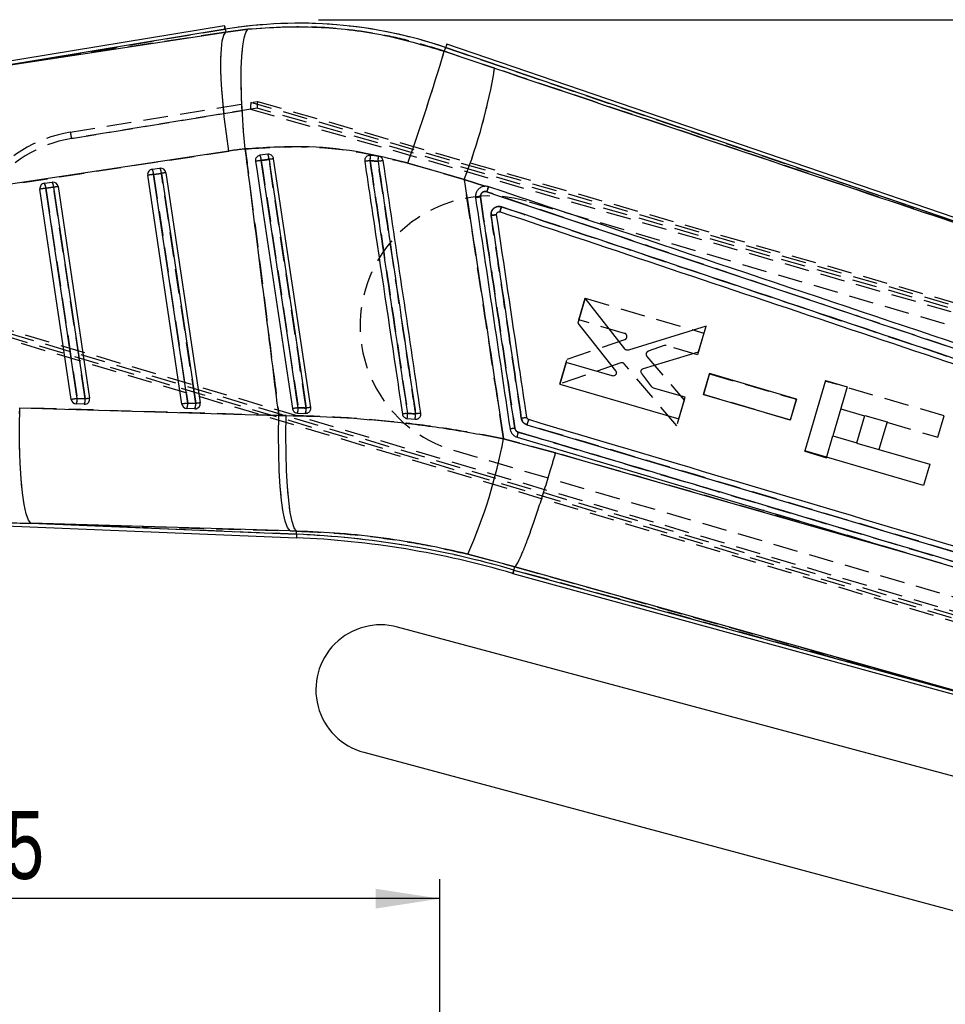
# Model space of a CAD drawing. Extents: x 50 to 602, y 2 to 426.
# Tile 16 of 22: x 150 to 221, y 348 to 424. Entities that reach past the tile are written whole.
import ezdxf

# ---------------------------------------------------------------- set-up
doc = ezdxf.new("R2010")
doc.units = 0
doc.header["$LTSCALE"] = 1.5
doc.linetypes.add('HIDDEN', pattern=[1.905, 1.27, -0.635])
doc.layers.get('0').update_dxf_attribs({"linetype": 'CONTINUOUS'})
doc.layers.add('FORMATO', color=179, linetype='CONTINUOUS')
doc.styles.add('SLDTEXTSTYLE0', font='TXT', dxfattribs={"width": 0.75})
doc.dimstyles.new('SLDDIMSTYLE0', dxfattribs={"dimtxt": 5.25, "dimasz": 4.953, "dimexe": 0, "dimexo": 0.0625, "dimgap": 1.3125, "dimtad": 1, "dimdec": 0, "dimrnd": 1e-09, "dimzin": 12, "dimtxsty": 'SLDTEXTSTYLE0', "dimsah": 1, "dimcen": 0.09, "dimazin": 3, "dimtfac": 1, "dimtofl": 0, "dimtmove": 0, "dimatfit": 3, "dimtolj": 1, "dimtzin": 12})

# ---------------------------------------------------------------- blocks, each defined once
blk = doc.blocks.new('_D_1')
at = {"layer": 'FORMATO'}
for p, q in [((172.588, 424.325), (340.042, 424.325)), ((338.542, 424.325), (338.542, 287.355)), ((297.957, 287.355), (340.042, 287.355))]:
    blk.add_line(p, q, dxfattribs=at)
for points in [[(338.542, 424.325), (337.78, 419.372), (339.304, 419.372)], [(338.542, 287.355), (339.304, 292.308), (337.78, 292.308)]]:
    blk.add_solid(points, dxfattribs=at)
at = {"layer": 'FORMATO', "insert": (331.774, 363.142), "char_height": 5.25, "attachment_point": 1, "rotation": 90, "style": 'SLDTEXTSTYLE0'}
blk.add_mtext('137', dxfattribs=at)
blk = doc.blocks.new('_D_4')
at = {"layer": 'FORMATO'}
for p, q in [((117.187, 337.18), (117.187, 358.053)), ((181.957, 342.926), (181.957, 358.053)), ((181.957, 356.553), (117.187, 356.553))]:
    blk.add_line(p, q, dxfattribs=at)
for points in [[(117.187, 356.553), (122.14, 355.791), (122.14, 357.315)], [(181.957, 356.553), (177.004, 357.315), (177.004, 355.791)]]:
    blk.add_solid(points, dxfattribs=at)
at = {"layer": 'FORMATO', "insert": (145.59, 363.321), "char_height": 5.25, "attachment_point": 1, "style": 'SLDTEXTSTYLE0'}
blk.add_mtext('65', dxfattribs=at)

msp = doc.modelspace()

# ---------------------------------------------------------------- linework, layer by layer
at = {"color": 7, "linetype": 'CONTINUOUS'}
for p, q in [((165.3609, 423.8561), (142.4611, 420.0808)), ((165.4049, 423.5893), (146.7516, 420.5141)), ((146.7516, 420.5141), (165.4421, 423.3637)), ((165.4049, 423.5893), (165.4421, 423.3637)), ((165.4421, 423.3637), (167.1564, 423.587)), ((182.3834, 422.1785), (182.2858, 421.8926)), ((237.4355, 403.371), (182.3834, 422.1785)), ((246.9945, 400.391), (182.4708, 422.4343)), ((182.2858, 421.8926), (186.1688, 420.5802)), ((165.6855, 414.1967), (146.995, 411.3472)), ((168.6853, 413.9454), (168.0858, 413.8679)), ((168.6979, 413.9468), (168.6853, 413.9454)), ((176.6006, 413.8613), (176.4535, 413.8484)), ((177.2228, 413.7953), (176.6006, 413.8613)), ((171.9987, 394.4322), (169.1387, 413.6026)), ((183.8249, 412.0139), (179.4783, 413.2678)), ((162.0662, 394.6898), (159.4341, 412.3329)), ((159.7796, 412.7948), (160.3792, 412.8723)), ((159.8863, 412.4005), (160.4858, 412.4779)), ((162.5184, 394.7574), (159.8863, 412.4005)), ((160.4858, 412.4779), (163.1333, 394.732)), ((160.8324, 412.5295), (163.4798, 394.7836)), ((151.4733, 411.7217), (152.0728, 411.7991)), ((185.407, 411.4778), (183.8249, 412.0139)), ((185.407, 411.4778), (185.3859, 411.476)), ((153.5473, 395.0411), (151.1277, 411.2598)), ((151.5799, 411.3273), (152.1795, 411.4048)), ((153.9995, 395.1087), (151.5799, 411.3273)), ((152.1795, 411.4048), (154.6144, 395.0834)), ((152.5261, 411.4564), (154.961, 395.1349)), ((193.1426, 402.8426), (192.5805, 400.9294)), ((196.1961, 398.9422), (193.1426, 402.8426)), ((192.5805, 400.9294), (195.4919, 397.2632)), ((202.4545, 400.6949), (196.4701, 398.8562)), ((201.8729, 398.715), (202.4545, 400.6949)), ((197.6266, 397.436), (201.8729, 398.715)), ((191.6896, 397.8971), (191.2001, 396.231)), ((195.2206, 396.8612), (191.6896, 397.8971)), ((198.2844, 396.013), (197.4977, 397.0366)), ((202.7346, 397.0367), (202.2649, 395.438)), ((209.4267, 395.0734), (202.7346, 397.0367)), ((211.6597, 396.5028), (210.0703, 391.0889)), ((211.6597, 396.5028), (213.3424, 396.0087)), ((191.2001, 396.231), (200.3541, 393.5452)), ((200.8436, 395.2115), (198.4137, 395.9244)), ((213.3424, 396.0087), (212.2358, 392.2394)), ((154.6144, 395.0834), (153.9995, 395.1087)), ((200.3541, 393.5452), (200.8436, 395.2115)), ((202.2649, 395.438), (208.957, 393.4745)), ((208.957, 393.4745), (209.4267, 395.0734)), ((149.5699, 394.3979), (169.5375, 393.8123)), ((154.5447, 394.6695), (153.9298, 394.6949)), ((163.0635, 394.3182), (162.4486, 394.3436)), ((163.1333, 394.732), (162.5184, 394.7574)), ((169.5375, 393.8123), (170.1114, 393.805)), ((170.9669, 393.9922), (171.5816, 393.9668)), ((171.5816, 393.9668), (171.6829, 393.9755)), ((179.4312, 393.5726), (180.0433, 393.5221)), ((214.0869, 391.6959), (214.7062, 393.8054)), ((214.7062, 393.8054), (216.4025, 393.3074)), ((216.4025, 393.3074), (215.7832, 391.1979)), ((186.8591, 392.0153), (190.8609, 390.9174)), ((212.2358, 392.2394), (214.0869, 391.6959)), ((219.2238, 388.4015), (210.0703, 391.0889)), ((215.7832, 391.1979), (219.7066, 390.046)), ((219.7066, 390.046), (219.2238, 388.4015)), ((145.899, 385.4097), (170.8886, 384.379)), ((170.3994, 384.9077), (150.4317, 385.4933)), ((150.4317, 385.4933), (170.8997, 384.6491)), ((170.9098, 384.8926), (170.3994, 384.9077)), ((170.8997, 384.6491), (170.9098, 384.8926)), ((187.7221, 382.1321), (184.109, 383.1145)), ((217.8782, 383.2128), (231.5797, 379.1315)), ((187.6527, 381.8878), (187.7221, 382.1321)), ((187.6527, 381.8878), (228.8971, 370.5568)), ((187.7227, 382.133), (187.7221, 382.1321)), ((187.5788, 381.6277), (237.2958, 367.9691)), ((237.0108, 361.8104), (178.6905, 377.4942)), ((176.0935, 367.8373), (236.5985, 351.566))]:
    msp.add_line(p, q, dxfattribs=at)
at = {"color": 7, "linetype": 'HIDDEN'}
for p, q in [((146.7516, 420.5141), (165.4049, 423.5893)), ((165.4421, 423.3637), (146.7516, 420.5141)), ((165.4049, 423.5893), (165.4421, 423.3637)), ((167.1564, 423.587), (165.4421, 423.3637)), ((182.3834, 422.1785), (182.2858, 421.8926)), ((182.3834, 422.1785), (237.4355, 403.371)), ((186.1688, 420.5802), (182.2858, 421.8926)), ((153.4707, 415.6522), (167.891, 418.0245)), ((251.3349, 393.6594), (167.3797, 417.9392)), ((167.891, 418.0245), (251.3491, 393.917)), ((167.8587, 417.5134), (153.5498, 415.1595)), ((153.5498, 415.1595), (167.3474, 417.4293)), ((167.3474, 417.4293), (251.2547, 393.1634)), ((251.2853, 393.415), (167.8587, 417.5134)), ((146.995, 411.3472), (165.6855, 414.1967)), ((168.6853, 413.9454), (168.6979, 413.9468)), ((179.4783, 413.2678), (183.8249, 412.0139)), ((160.4858, 412.4779), (159.8863, 412.4005)), ((159.8863, 412.4005), (162.5184, 394.7574)), ((163.1333, 394.732), (160.4858, 412.4779)), ((183.8249, 412.0139), (185.407, 411.4778)), ((152.1795, 411.4048), (151.5799, 411.3273)), ((151.5799, 411.3273), (153.9995, 395.1087)), ((154.6144, 395.0834), (152.1795, 411.4048)), ((250.9901, 392.0142), (188.6187, 410.3259)), ((192.6532, 401.1792), (193.1421, 402.8456)), ((193.1421, 402.8456), (202.2951, 400.1565)), ((244.9588, 371.7139), (146.0311, 401.1936)), ((146.0673, 400.9557), (244.8488, 371.4856)), ((196.1838, 400.1419), (192.6532, 401.1792)), ((145.5875, 400.8054), (244.7589, 371.253)), ((244.6319, 371.0285), (145.6227, 400.5666)), ((202.2951, 400.1565), (201.8062, 398.4901)), ((191.7635, 398.1467), (196.1947, 399.6571)), ((199.2199, 399.1993), (198.0047, 398.7634)), ((201.8062, 398.4901), (199.3765, 399.2039)), ((191.2021, 396.2333), (191.7635, 398.1467)), ((195.8795, 397.8638), (191.2021, 396.2333)), ((197.8972, 398.3577), (200.7782, 394.9862)), ((200.1972, 393.0062), (196.1565, 397.7881)), ((202.2611, 395.4238), (202.7302, 397.0227)), ((202.7302, 397.0227), (209.4215, 395.0569)), ((220.8013, 393.7746), (211.6478, 396.462)), ((153.9995, 395.1087), (154.6144, 395.0834)), ((200.7782, 394.9862), (200.1972, 393.0062)), ((208.9524, 393.4578), (202.2611, 395.4238)), ((209.4215, 395.0569), (208.9524, 393.4578)), ((169.5375, 393.8123), (149.5699, 394.3979)), ((162.5184, 394.7574), (163.1333, 394.732)), ((212.8477, 394.3235), (214.6988, 393.7801)), ((170.1114, 393.805), (169.5375, 393.8123)), ((171.6829, 393.9755), (171.5816, 393.9668)), ((216.395, 393.2821), (220.3185, 392.1302)), ((220.3185, 392.1302), (220.8013, 393.7746)), ((190.8609, 390.9174), (186.8591, 392.0153)), ((211.741, 390.5542), (212.2351, 392.2369)), ((182.9847, 391.1358), (245.356, 372.8242)), ((210.0583, 391.0482), (210.0687, 391.0835)), ((210.0583, 391.0482), (211.741, 390.5542)), ((214.0867, 391.6952), (214.0794, 391.6706)), ((214.0794, 391.6706), (215.7757, 391.1726)), ((215.7757, 391.1726), (215.783, 391.1972)), ((217.8782, 383.2128), (190.8609, 390.9174)), ((231.5797, 379.1315), (206.8091, 386.5086)), ((170.8997, 384.6491), (150.4317, 385.4933)), ((150.4317, 385.4933), (170.3994, 384.9077)), ((170.3994, 384.9077), (170.9098, 384.8926)), ((170.8997, 384.6491), (170.9098, 384.8926)), ((184.109, 383.1145), (187.7221, 382.1321)), ((187.5791, 381.6287), (187.6527, 381.8878)), ((187.6527, 381.8878), (187.7221, 382.1321)), ((228.8971, 370.5568), (187.6527, 381.8878)), ((187.7221, 382.1321), (187.7227, 382.133))]:
    msp.add_line(p, q, dxfattribs=at)
at = {"color": 7, "linetype": 'CONTINUOUS', "flags": 128}
for points in [[(165.3609, 423.8561), (165.3637, 423.8394), (165.3719, 423.7894), (165.3857, 423.706), (165.4049, 423.5893)], [(165.6855, 414.1967), (165.4957, 415.5328), (165.3372, 416.8437), (165.2135, 418.1006), (165.1273, 419.276), (165.0805, 420.3441), (165.074, 421.2814), (165.1082, 422.0673), (165.1821, 422.6847), (165.2942, 423.12), (165.4421, 423.3637)], [(166.9508, 414.3575), (166.8259, 415.708), (166.7312, 417.0328), (166.6687, 418.3025), (166.6399, 419.489), (166.6453, 420.5661), (166.6849, 421.5098), (166.7577, 422.2993), (166.8623, 422.9171), (166.9961, 423.3495), (167.1564, 423.587)], [(182.4708, 422.4343), (182.4654, 422.4183), (182.449, 422.3703), (182.4216, 422.2904), (182.3834, 422.1785)], [(167.7397, 413.4059), (167.8578, 412.6138), (168.337, 409.4013), (170.2538, 396.5515), (170.584, 394.3383)], [(171.0295, 394.4051), (170.9098, 395.2082), (170.4309, 398.4207), (168.5154, 411.2707), (168.1871, 413.4729)], [(168.7836, 413.55), (168.9034, 412.7469), (169.3823, 409.5344), (171.2978, 396.6844), (171.6414, 394.3794)], [(150.4317, 385.4933), (150.2427, 385.7478), (150.0684, 386.2337), (149.9135, 386.9384), (149.782, 387.8434), (149.6773, 388.9251), (149.6022, 390.155), (149.5586, 391.5009), (149.5478, 392.9277), (149.5699, 394.3979)], [(170.3994, 384.9077), (170.2103, 385.1621), (170.0361, 385.6481), (169.8812, 386.3528), (169.7496, 387.2578), (169.6449, 388.3394), (169.5698, 389.5694), (169.5263, 390.9153), (169.5154, 392.3421), (169.5375, 393.8123)], [(170.9098, 384.8926), (170.7309, 385.147), (170.5665, 385.6332), (170.421, 386.3385), (170.2981, 387.2445), (170.2011, 388.3272), (170.1325, 389.5583), (170.0942, 390.9056), (170.0871, 392.3336), (170.1114, 393.805)], [(188.6521, 393.0949), (211.9646, 386.1592), (211.9914, 386.1512), (235.2758, 379.22)], [(187.899, 392.1378), (211.9109, 384.9899), (217.8782, 383.2128)], [(190.8609, 390.9174), (208.3901, 385.9196), (217.8782, 383.2128)], [(228.8971, 370.5568), (214.2393, 374.6778), (187.7227, 382.133)]]:
    msp.add_lwpolyline(points, dxfattribs=at)
at = {"color": 7, "linetype": 'HIDDEN', "flags": 128}
for points in [[(165.4049, 423.5893), (165.3857, 423.706), (165.3719, 423.7894), (165.3637, 423.8394), (165.3609, 423.8561)], [(165.6855, 414.1967), (165.4957, 415.5328), (165.3372, 416.8437), (165.2135, 418.1006), (165.1273, 419.276), (165.0805, 420.3441), (165.074, 421.2814), (165.1082, 422.0673), (165.1821, 422.6847), (165.2942, 423.12), (165.4421, 423.3637)], [(166.9508, 414.3575), (166.8259, 415.708), (166.7312, 417.0328), (166.6687, 418.3025), (166.6399, 419.489), (166.6453, 420.5661), (166.6849, 421.5098), (166.7577, 422.2993), (166.8623, 422.9171), (166.9961, 423.3495), (167.1564, 423.587)], [(168.1871, 413.4729), (168.3068, 412.6698), (168.7857, 409.4573), (170.7012, 396.6073), (171.0295, 394.4051)], [(171.6414, 394.3794), (171.5217, 395.1825), (171.0428, 398.395), (169.1273, 411.245), (168.7836, 413.55)], [(150.4317, 385.4933), (150.2427, 385.7478), (150.0684, 386.2337), (149.9135, 386.9384), (149.782, 387.8434), (149.6773, 388.9251), (149.6022, 390.155), (149.5586, 391.5009), (149.5478, 392.9277), (149.5699, 394.3979)], [(170.3994, 384.9077), (170.2103, 385.1621), (170.0361, 385.6481), (169.8812, 386.3528), (169.7496, 387.2578), (169.6449, 388.3394), (169.5698, 389.5694), (169.5263, 390.9153), (169.5154, 392.3421), (169.5375, 393.8123)], [(170.9098, 384.8926), (170.7309, 385.147), (170.5665, 385.6332), (170.421, 386.3385), (170.2981, 387.2445), (170.2011, 388.3272), (170.1325, 389.5583), (170.0942, 390.9056), (170.0871, 392.3336), (170.1114, 393.805)], [(187.7227, 382.133), (214.2393, 374.6778), (228.8971, 370.5568)]]:
    msp.add_lwpolyline(points, dxfattribs=at)
at = {"color": 8, "linetype": 'CONTINUOUS', "flags": 128}
msp.add_lwpolyline([(170.8997, 384.6491), (170.8949, 384.531), (170.8914, 384.4466), (170.8893, 384.3959), (170.8886, 384.379)], dxfattribs=at)
at = {"color": 7, "linetype": 'CONTINUOUS'}
for centre, radius, start, end in [((171.0882, 389.1158), 34.9388, 71.138239, 99.361541), ((-0.4656, 476.6111), 190.7673, 340.607065, 343.331522), ((143.5454, 427.6391), 43.204, 338.797868, 350.596662), ((167.3146, 413.4598), 0.8726, 0.861053, 27.8878), ((167.8625, 413.5309), 0.9213, 1.186227, 26.737864), ((171.4597, 414.0517), 5.1444, 353.389461, 357.877975), ((169.042, 414.4378), 8.206, 352.69241, 355.509462), ((204.5089, 169.3367), 246.8233, 98.462208, 98.56722), ((184.0971, 311.4846), 103.2078, 98.333513, 98.532799), ((182.2109, 374.9244), 38.9458, 98.328101, 98.937704), ((182.0738, 381.2448), 32.5193, 97.947144, 98.652814), ((159.8333, 412.3944), 0.404, 97.638498, 188.761415), ((223.8435, -17.0434), 434.1803, 98.47082, 98.531159), ((159.0893, 412.3965), 0.797, 0.282219, 29.982209), ((160.4321, 412.4604), 0.4152, 94.760408, 97.320238), ((159.6889, 412.474), 0.7969, 0.280756, 29.983672), ((160.4308, 412.4696), 0.406, 8.485162, 94.693187), ((190.7333, 210.3376), 204.3908, 98.412135, 98.510361), ((151.527, 411.3213), 0.404, 97.637559, 188.761467), ((150.7831, 411.3234), 0.7969, 0.281478, 29.983495), ((152.1252, 411.3926), 0.4099, 94.743829, 97.336817), ((151.3824, 411.4008), 0.7971, 0.284649, 29.980324), ((152.1245, 411.3964), 0.406, 8.485162, 94.693187), ((215.1554, -15.5623), 431.5977, 98.47064, 98.531339), ((188.6776, 167.251), 246.8667, 98.420766, 98.502089), ((187.6918, 391.9615), 18.8695, 97.977805, 99.129688), ((219.2251, -42.8206), 442.76, 98.471405, 98.530574), ((153.9481, 395.0995), 0.405, 188.282962, 267.407663), ((153.1113, 395.0457), 0.8905, 336.803334, 4.061987), ((153.7259, 395.0203), 0.8907, 336.807313, 4.057669), ((189.0353, 164.8883), 232.7543, 98.41812, 98.504376), ((154.5594, 395.075), 0.406, 282.58329, 8.485162), ((196.7243, 170.0829), 227.1466, 98.415851, 98.504236), ((163.0783, 394.7237), 0.406, 282.58329, 8.485162), ((154.5611, 395.0673), 0.3981, 267.631614, 282.588687), ((226.8239, -37.0094), 436.5292, 98.471121, 98.531134), ((162.4669, 394.7481), 0.405, 188.283913, 267.406828), ((161.6302, 394.6943), 0.8905, 336.802767, 4.062216), ((162.2449, 394.669), 0.8906, 336.804847, 4.060474), ((163.0799, 394.7164), 0.3986, 267.638988, 282.580579), ((196.3989, 223.6295), 172.6497, 98.449734, 98.59924), ((170.0234, 394.3463), 1.0078, 339.424724, 3.342816), ((170.5782, 394.3227), 1.0647, 340.469047, 3.04918), ((183.8329, 313.2335), 82.0566, 98.292167, 98.544363), ((183.8895, 363.6276), 30.6719, 98.283865, 99.053806), ((172.1126, 394.4838), 7.3751, 352.90259, 356.079141), ((165.1238, 395.059), 14.9985, 354.118471, 355.677868), ((184.1781, 367.1042), 27.1357, 97.836485, 98.686924), ((191.3079, 373.9828), 19.8458, 97.686491, 98.938681), ((189.8403, 378.0321), 14.9412, 98.131836, 99.577601), ((189.3738, 392.0111), 1.4803, 159.679561, 175.09019), ((146.0532, 399.7478), 41.5321, 336.390917, 349.269903), ((168.0282, 315.0268), 69.4111, 73.640266, 87.638239), ((168.0282, 315.0268), 69.6815, 73.642454, 87.638239), ((177.392, 372.6658), 5, 74.947809, 254.947809)]:
    msp.add_arc(centre, radius, start, end, dxfattribs=at)
at = {"color": 7, "linetype": 'HIDDEN'}
for centre, radius, start, end in [((171.0882, 389.1158), 34.9388, 71.138239, 99.361541), ((-0.4656, 476.6111), 190.7673, 340.607065, 343.331522), ((143.5454, 427.6391), 43.204, 338.797868, 350.596662), ((155.1183, 405.6369), 10.15, 99.341946, 188.647288), ((184.8467, 420.4345), 31.7383, 188.666198, 189.56713), ((155.1162, 405.6375), 9.65, 99.341946, 188.647288), ((167.3146, 413.4598), 0.8726, 0.861053, 27.8878), ((167.8625, 413.5309), 0.9213, 1.186227, 26.737864), ((171.4597, 414.0517), 5.1444, 353.389461, 357.877975), ((169.042, 414.4378), 8.206, 352.69241, 355.509462), ((204.5089, 169.3367), 246.8233, 98.462208, 98.56722), ((184.0971, 311.4846), 103.2078, 98.333513, 98.532799), ((182.2109, 374.9244), 38.9458, 98.328101, 98.937704), ((182.0738, 381.2448), 32.5193, 97.947144, 98.652814), ((223.8435, -17.0434), 434.1803, 98.47082, 98.531159), ((159.0893, 412.3965), 0.797, 0.282219, 29.982209), ((159.6889, 412.474), 0.7969, 0.280756, 29.983672), ((190.7333, 210.3376), 204.3908, 98.412135, 98.510361), ((150.7831, 411.3234), 0.7969, 0.281478, 29.983495), ((151.3824, 411.4008), 0.7971, 0.284649, 29.980324), ((215.1554, -15.5623), 431.5977, 98.47064, 98.531339), ((188.6776, 167.251), 246.8667, 98.420766, 98.502089), ((185.8017, 400.7308), 10, 73.638239, 253.638239), ((187.6544, 392.7157), 18.1192, 98.191703, 99.39131), ((219.2251, -42.8206), 442.76, 98.471405, 98.530574), ((153.1113, 395.0457), 0.8905, 336.803334, 4.061987), ((153.7259, 395.0203), 0.8907, 336.807313, 4.057669), ((189.0353, 164.8883), 232.7543, 98.41812, 98.504376), ((196.7243, 170.0829), 227.1466, 98.415851, 98.504236), ((226.8239, -37.0094), 436.5292, 98.471121, 98.531134), ((161.6302, 394.6943), 0.8905, 336.802767, 4.062216), ((162.2449, 394.669), 0.8906, 336.804847, 4.060474), ((196.3989, 223.6295), 172.6497, 98.449734, 98.59924), ((170.0234, 394.3463), 1.0078, 339.424724, 3.342816), ((170.5782, 394.3227), 1.0647, 340.469047, 3.04918), ((183.8329, 313.2335), 82.0566, 98.292167, 98.544363), ((183.8895, 363.6276), 30.6719, 98.283865, 99.053806), ((172.1126, 394.4838), 7.3751, 352.90259, 356.079141), ((165.1238, 395.059), 14.9985, 354.118471, 355.677868), ((184.1781, 367.1042), 27.1357, 97.836485, 98.686924), ((191.3547, 373.2893), 20.5394, 97.557143, 98.767089), ((189.8234, 378.2437), 14.7298, 98.183261, 99.649795), ((189.373, 392.0111), 1.4795, 159.669888, 175.088898), ((146.0532, 399.7478), 41.5321, 336.390917, 349.269903), ((168.0282, 315.0268), 69.6815, 73.642454, 87.638239)]:
    msp.add_arc(centre, radius, start, end, dxfattribs=at)
for centre, major_axis, ratio, start_param, end_param in [((167.3495, 417.4287), (0.0303, 0.5117), 0.0041474, 0.0688784, 1.5698413), ((168.4995, 417.6179), (1.1198, -0.3215), 0.0299477, 3.0784934, 3.1464344), ((167.8608, 417.5128), (0.0303, 0.5117), 0.0041474, 0, 1.5698406), ((169.5451, 388.8814), (25.3192, 3.8465), 0.9999268, 1.5215154, 1.5713244), ((101.6412, 458.3454), (455.9093, -20.7253), 0.1556261, 4.8170423, 4.8266842)]:
    msp.add_ellipse(centre, major_axis=major_axis, ratio=ratio, start_param=start_param, end_param=end_param, dxfattribs=at)
at = {"color": 7, "linetype": 'CONTINUOUS'}
for centre, major_axis, ratio, start_param, end_param in [((169.5451, 388.8814), (25.3192, 3.8465), 0.9999268, 1.5215154, 1.5713244), ((101.6412, 458.3454), (455.9093, -20.7253), 0.1556261, 4.8170423, 4.8266842)]:
    msp.add_ellipse(centre, major_axis=major_axis, ratio=ratio, start_param=start_param, end_param=end_param, dxfattribs=at)
at = {"color": 7, "linetype": 'HIDDEN'}
for points, knots in [([(182.2858, 421.8926), (181.4295, 422.1635), (179.7116, 422.707), (176.3414, 423.4195), (172.1295, 423.908), (168.8257, 423.6948), (167.1564, 423.587)], [0, 0, 0, 0, 0.1753477, 0.3517799, 0.672473, 1, 1, 1, 1]), ([(237.4355, 403.371), (230.2589, 405.7798), (213.1702, 411.5156), (196.0812, 417.2526), (186.1688, 420.5802)], [0, 0, 0, 0, 0.41995863, 1, 1, 1, 1]), ([(166.9508, 414.3575), (168.3029, 414.4496), (171.0315, 414.6355), (175.2633, 414.3021), (178.046, 413.6193), (179.4783, 413.2678)], [0, 0, 0, 0, 0.3228225, 0.6514594, 1, 1, 1, 1]), ([(166.9508, 414.3575), (167.0709, 413.419), (167.612, 409.1881), (168.4789, 402.3403), (169.2127, 396.4294), (169.5375, 393.8123)], [0, 0, 0, 0, 0.137079, 0.6179386, 1, 1, 1, 1]), ([(168.7836, 413.55), (168.6654, 413.5347), (168.4665, 413.509), (168.2677, 413.4833), (168.1871, 413.4729)], [0, 0, 0, 0, 0.594175, 1, 1, 1, 1]), ([(176.5699, 413.4595), (176.6098, 413.1918), (176.8091, 411.8532), (177.6462, 406.2313), (178.5732, 400.0056), (179.3407, 394.8509), (179.4704, 393.9795)], [0, 0, 0, 0, 0.0412291, 0.2061454, 0.8658097, 1, 1, 1, 1]), ([(177.1813, 413.394), (177.0437, 413.4097), (176.84, 413.4328), (176.636, 413.453), (176.5699, 413.4595)], [0, 0, 0, 0, 0.6759623, 1, 1, 1, 1]), ([(180.0796, 393.9287), (180.0398, 394.1964), (179.8405, 395.535), (179.0035, 401.157), (178.0773, 407.3777), (177.3104, 412.5276), (177.1813, 413.394)], [0, 0, 0, 0, 0.04126014, 0.20630081, 0.86646329, 1, 1, 1, 1]), ([(186.8591, 392.0153), (186.7211, 392.9222), (186.1269, 396.8278), (185.1152, 403.494), (184.243, 409.2535), (183.8249, 412.0139)], [0, 0, 0, 0, 0.1360559, 0.5859231, 1, 1, 1, 1]), ([(185.5537, 411.0532), (185.5118, 411.0626), (185.4292, 411.0811), (185.3034, 411.054), (185.1949, 410.9903), (185.114, 410.8934), (185.0669, 410.7749), (185.0708, 410.6914), (185.0727, 410.65)], [0, 0, 0, 0, 0.1709858, 0.3367619, 0.5025144, 0.6682295, 0.8352164, 1, 1, 1, 1]), ([(185.7086, 411.44), (185.7035, 411.4345), (185.693, 411.4231), (185.6553, 411.3361), (185.6062, 411.2071), (185.5712, 411.1045), (185.5537, 411.0532)], [0, 0, 0, 0, 0.2370094, 0.49133523, 0.74566324, 1, 1, 1, 1]), ([(240.2283, 392.7234), (230.375, 396.028), (212.1512, 402.1399), (193.9253, 408.2478), (185.5537, 411.0532)], [0, 0, 0, 0, 0.5406791, 1, 1, 1, 1]), ([(185.0727, 410.65), (185.5151, 407.6788), (186.3999, 401.7367), (187.2845, 395.7945), (187.7268, 392.8235)], [0, 0, 0, 0, 0.500012, 1, 1, 1, 1]), ([(185.8953, 409.2304), (185.8944, 409.2379), (185.8848, 409.3132), (185.8952, 409.4606), (185.9772, 409.6528), (186.1181, 409.8068), (186.301, 409.9046), (186.502, 409.9399), (186.6305, 409.9099), (186.6919, 409.8956)], [0, 0, 0, 0, 0.0182683, 0.1844471, 0.3507207, 0.5169998, 0.6813892, 0.8477877, 1, 1, 1, 1]), ([(186.3231, 409.2896), (186.3178, 409.289), (186.3058, 409.2877), (186.2413, 409.2792), (186.1391, 409.2651), (186.0304, 409.2498), (185.9471, 409.2379), (185.9087, 409.2323), (185.8953, 409.2304)], [0, 0, 0, 0, 0.1717996, 0.3866479, 0.6015023, 0.816367, 0.9362238, 1, 1, 1, 1]), ([(188.2242, 393.5887), (187.8361, 396.1956), (187.0599, 401.4095), (186.2835, 406.6234), (185.8953, 409.2304)], [0, 0, 0, 0, 0.4999839, 1, 1, 1, 1]), ([(186.5904, 409.512), (186.5892, 409.5186), (186.5867, 409.5319), (186.6078, 409.6209), (186.6436, 409.7466), (186.6758, 409.8459), (186.6919, 409.8956)], [0, 0, 0, 0, 0.2499987, 0.5000022, 0.7499985, 1, 1, 1, 1]), ([(186.6919, 409.8956), (195.4357, 406.9653), (212.9079, 401.1099), (230.3781, 395.2508), (239.1056, 392.3238)], [0, 0, 0, 0, 0.5004385, 1, 1, 1, 1]), ([(196.3662, 399.8854), (196.3648, 399.914), (196.362, 399.9714), (196.3219, 400.049), (196.2617, 400.1107), (196.2095, 400.1316), (196.1838, 400.1419)], [0, 0, 0, 0, 0.2521038, 0.5042113, 0.75676, 1, 1, 1, 1]), ([(196.1947, 399.6571), (196.2209, 399.6691), (196.2733, 399.693), (196.3308, 399.7592), (196.3603, 399.8267), (196.3646, 399.8703), (196.3662, 399.8854)], [0, 0, 0, 0, 0.283444, 0.5669387, 0.8495314, 1, 1, 1, 1]), ([(198.0047, 398.7634), (197.9785, 398.7508), (197.9262, 398.7256), (197.8696, 398.6577), (197.8399, 398.5859), (197.8374, 398.5386), (197.8364, 398.5201)], [0, 0, 0, 0, 0.2748458, 0.5497146, 0.8237281, 1, 1, 1, 1]), ([(199.3765, 399.2039), (199.3483, 399.2096), (199.2956, 399.2202), (199.2439, 399.2059), (199.2199, 399.1993)], [0, 0, 0, 0, 0.5361493, 1, 1, 1, 1]), ([(196.1565, 397.7881), (196.1359, 397.8081), (196.0946, 397.8481), (196.0121, 397.8774), (195.9378, 397.8804), (195.8949, 397.8682), (195.8795, 397.8638)], [0, 0, 0, 0, 0.2805927, 0.5611714, 0.8425245, 1, 1, 1, 1]), ([(197.8364, 398.5201), (197.8393, 398.4912), (197.8452, 398.4318), (197.8795, 398.3829), (197.8972, 398.3577)], [0, 0, 0, 0, 0.4855368, 1, 1, 1, 1]), ([(171.0295, 394.4051), (171.1417, 394.4004), (171.3456, 394.3918), (171.5496, 394.3832), (171.6414, 394.3794)], [0, 0, 0, 0, 0.5501909, 1, 1, 1, 1]), ([(186.8591, 392.0153), (185.4899, 392.2743), (182.7515, 392.7925), (178.57, 393.3268), (174.3483, 393.693), (171.5237, 393.7677), (170.1114, 393.805)], [0, 0, 0, 0, 0.2476834, 0.4953598, 0.7476815, 1, 1, 1, 1]), ([(179.4704, 393.9795), (179.602, 393.9685), (179.8051, 393.9516), (180.0081, 393.9347), (180.0796, 393.9287)], [0, 0, 0, 0, 0.64792759, 1, 1, 1, 1]), ([(188.6521, 393.0949), (188.6293, 393.1026), (188.542, 393.1322), (188.4062, 393.2232), (188.2748, 393.3875), (188.2411, 393.5215), (188.2242, 393.5887)], [0, 0, 0, 0, 0.1050607, 0.4029149, 0.7006349, 1, 1, 1, 1]), ([(188.7964, 393.4857), (188.7912, 393.4801), (188.7804, 393.4685), (188.7449, 393.3806), (188.6995, 393.2503), (188.6679, 393.1467), (188.6521, 393.0949)], [0, 0, 0, 0, 0.2373816, 0.49158664, 0.74579456, 1, 1, 1, 1]), ([(187.7268, 392.8235), (187.7295, 392.8089), (187.7399, 392.7537), (187.7831, 392.6644), (187.8702, 392.5722), (187.9472, 392.5408), (187.9857, 392.5252)], [0, 0, 0, 0, 0.10723129, 0.40476676, 0.7023383, 1, 1, 1, 1]), ([(187.9857, 392.5252), (196.1029, 390.1105), (211.0658, 385.6595), (227.0731, 380.8945), (234.9635, 378.5451), (236.009, 378.2338)], [0, 0, 0, 0, 0.5070623, 0.9346842, 1, 1, 1, 1]), ([(235.2758, 379.22), (227.5055, 381.5333), (211.9649, 386.16), (196.423, 390.7833), (188.6521, 393.0949)], [0, 0, 0, 0, 0.5, 1, 1, 1, 1]), ([(187.7227, 382.133), (187.7756, 382.1912), (187.8814, 382.3076), (188.1241, 382.7887), (188.422, 383.4862), (188.7709, 384.3943), (189.161, 385.4892), (189.5803, 386.7346), (190.0175, 388.1003), (190.4348, 389.4614), (190.7149, 390.4118), (190.8469, 390.869), (190.8609, 390.9174)], [0, 0, 0, 0, 0.1120076, 0.2240151, 0.3360224, 0.4480298, 0.5600394, 0.6720491, 0.7840625, 0.8960764, 0.9889857, 1, 1, 1, 1]), ([(170.9098, 384.8926), (172.0015, 384.8451), (174.1851, 384.7503), (177.4945, 384.3848), (180.8147, 383.8635), (183.0109, 383.3642), (184.109, 383.1145)], [0, 0, 0, 0, 0.247017, 0.4940391, 0.7470124, 1, 1, 1, 1])]:
    msp.add_open_spline(points, degree=3, knots=knots, dxfattribs=at)
at = {"color": 7, "linetype": 'CONTINUOUS'}
for points, knots in [([(167.1564, 423.587), (168.0383, 423.6607), (169.8074, 423.8084), (173.2345, 423.7643), (177.4602, 423.3183), (180.6658, 422.3712), (182.2858, 421.8926)], [0, 0, 0, 0, 0.1735688, 0.3481869, 0.6706183, 1, 1, 1, 1]), ([(186.1688, 420.5802), (196.0812, 417.2526), (213.1702, 411.5156), (230.2589, 405.7798), (237.4355, 403.371)], [0, 0, 0, 0, 0.58004137, 1, 1, 1, 1]), ([(179.4783, 413.2678), (178.1582, 413.5958), (175.4932, 414.2581), (171.2645, 414.6393), (168.4211, 414.4536), (166.9508, 414.3575)], [0, 0, 0, 0, 0.32156217, 0.64917938, 1, 1, 1, 1]), ([(169.5375, 393.8123), (169.2216, 396.3578), (168.4818, 402.3181), (167.6149, 409.1659), (167.0646, 413.4683), (166.9508, 414.3575)], [0, 0, 0, 0, 0.3716173, 0.8701231, 1, 1, 1, 1]), ([(168.0858, 413.8679), (168.0463, 413.8592), (167.9624, 413.8407), (167.8528, 413.7631), (167.7716, 413.6522), (167.7315, 413.5267), (167.7371, 413.4435), (167.7397, 413.4059)], [0, 0, 0, 0, 0.1891046, 0.4011502, 0.6132174, 0.8252695, 1, 1, 1, 1]), ([(169.1387, 413.6026), (169.1276, 413.6469), (169.1054, 413.7354), (169.019, 413.845), (168.9044, 413.9209), (168.791, 413.9509), (168.7218, 413.9479), (168.6979, 413.9468)], [0, 0, 0, 0, 0.2201764, 0.4403227, 0.6610596, 0.8831162, 1, 1, 1, 1]), ([(176.4535, 413.8484), (176.4107, 413.832), (176.3251, 413.799), (176.2266, 413.6991), (176.1654, 413.5753), (176.1518, 413.4692), (176.1587, 413.4107), (176.1602, 413.3973)], [0, 0, 0, 0, 0.2327611, 0.4655143, 0.6982878, 0.9310477, 1, 1, 1, 1]), ([(177.5777, 413.4518), (177.5665, 413.4964), (177.5442, 413.5854), (177.457, 413.6947), (177.3464, 413.7701), (177.2622, 413.7873), (177.2228, 413.7953)], [0, 0, 0, 0, 0.2579491, 0.5158856, 0.7738106, 1, 1, 1, 1]), ([(168.1871, 413.4729), (168.2677, 413.4833), (168.4665, 413.509), (168.6654, 413.5347), (168.7836, 413.55)], [0, 0, 0, 0, 0.405825, 1, 1, 1, 1]), ([(176.1602, 413.3973), (176.1996, 413.1328), (176.3986, 411.7974), (177.2359, 406.1786), (178.164, 399.9499), (178.9326, 394.792), (179.0629, 393.9174)], [0, 0, 0, 0, 0.0407434, 0.2056575, 0.8653138, 1, 1, 1, 1]), ([(176.5699, 413.4595), (176.636, 413.453), (176.84, 413.4328), (177.0437, 413.4097), (177.1813, 413.394)], [0, 0, 0, 0, 0.3240377, 1, 1, 1, 1]), ([(179.4704, 393.9795), (178.9823, 397.2576), (178.0155, 403.751), (177.0487, 410.2443), (176.5699, 413.4595)], [0, 0, 0, 0, 0.504841, 1, 1, 1, 1]), ([(177.1813, 413.394), (177.2212, 413.1263), (177.4205, 411.7877), (178.2577, 406.1657), (179.184, 399.945), (179.9506, 394.7951), (180.0796, 393.9287)], [0, 0, 0, 0, 0.0412603, 0.206301, 0.8664633, 1, 1, 1, 1]), ([(180.4782, 393.9866), (179.9948, 397.2308), (179.028, 403.7192), (178.0611, 410.2076), (177.5777, 413.4518)], [0, 0, 0, 0, 0.5000002, 1, 1, 1, 1]), ([(183.8249, 412.0139), (184.2538, 409.1819), (185.126, 403.4224), (186.1378, 396.7563), (186.7211, 392.9222), (186.8591, 392.0153)], [0, 0, 0, 0, 0.4248118, 0.8639418, 1, 1, 1, 1]), ([(185.3859, 411.476), (185.3215, 411.4645), (185.1712, 411.4379), (184.9603, 411.3123), (184.7886, 411.1123), (184.6858, 410.8611), (184.6937, 410.6827), (184.6978, 410.592)], [0, 0, 0, 0, 0.1568671, 0.3660043, 0.5750048, 0.783779, 1, 1, 1, 1]), ([(185.7087, 411.44), (185.61, 411.4624), (185.5097, 411.4852), (185.4086, 411.4779), (185.407, 411.4778)], [0, 0, 0, 0, 0.9845997, 1, 1, 1, 1]), ([(185.0729, 410.6484), (185.0709, 410.692), (185.067, 410.7774), (185.1162, 410.8971), (185.198, 410.9929), (185.3072, 411.0554), (185.4319, 411.0809), (185.5132, 411.0624), (185.5538, 411.0532)], [0, 0, 0, 0, 0.17288766, 0.33827246, 0.50369616, 0.66914258, 0.83457992, 1, 1, 1, 1]), ([(185.5538, 411.0532), (185.5713, 411.1045), (185.6062, 411.2071), (185.6554, 411.3361), (185.693, 411.4231), (185.7036, 411.4345), (185.7086, 411.44)], [0, 0, 0, 0, 0.2543301, 0.5086594, 0.762992, 1, 1, 1, 1]), ([(185.5538, 411.0532), (195.4081, 407.7508), (213.634, 401.6428), (231.8576, 395.5308), (240.2281, 392.7234)], [0, 0, 0, 0, 0.5406799, 1, 1, 1, 1]), ([(235.1203, 394.868), (234.8972, 394.9429), (233.6495, 395.3616), (228.9652, 396.9333), (212.7187, 402.3841), (197.4952, 407.4882), (185.7087, 411.44)], [0, 0, 0, 0, 0.0135521, 0.0757581, 0.2844189, 1, 1, 1, 1]), ([(184.6978, 410.592), (185.1406, 407.6208), (186.0262, 401.6785), (186.9116, 395.7362), (187.3543, 392.7651)], [0, 0, 0, 0, 0.5, 1, 1, 1, 1]), ([(187.7268, 392.8231), (187.2845, 395.7943), (186.4, 401.736), (185.5153, 407.6778), (185.0729, 410.6484)], [0, 0, 0, 0, 0.5000428, 1, 1, 1, 1]), ([(186.6919, 409.8956), (186.6305, 409.9099), (186.502, 409.9399), (186.3011, 409.9046), (186.1178, 409.8068), (185.9782, 409.6529), (185.8886, 409.4531), (185.893, 409.3071), (185.8953, 409.2304)], [0, 0, 0, 0, 0.1522562, 0.3187026, 0.4831393, 0.6494664, 0.8157879, 1, 1, 1, 1]), ([(185.8953, 409.2304), (185.9087, 409.2323), (185.9471, 409.2379), (186.0304, 409.2498), (186.1391, 409.2651), (186.2413, 409.2792), (186.3058, 409.2877), (186.3178, 409.289), (186.3231, 409.2896)], [0, 0, 0, 0, 0.0637762, 0.183633, 0.3984977, 0.6133521, 0.8282004, 1, 1, 1, 1]), ([(185.8953, 409.2304), (185.9352, 408.9627), (186.3234, 406.3557), (187.0998, 401.1414), (187.8362, 396.1948), (188.2243, 393.5876)], [0, 0, 0, 0, 0.0513422, 0.4999802, 1, 1, 1, 1]), ([(186.3231, 409.2896), (186.3222, 409.3105), (186.3203, 409.3556), (186.3452, 409.4208), (186.3904, 409.4752), (186.4509, 409.513), (186.4973, 409.519), (186.5206, 409.522)], [0, 0, 0, 0, 0.18224472, 0.39206615, 0.5935062, 0.79526046, 1, 1, 1, 1]), ([(188.6535, 393.6503), (188.6183, 393.8863), (188.4236, 395.1932), (187.6469, 400.4063), (186.9052, 405.3833), (186.3231, 409.2896)], [0, 0, 0, 0, 0.0452791, 0.2506893, 1, 1, 1, 1]), ([(186.5206, 409.522), (186.5218, 409.5221), (186.5451, 409.5227), (186.5679, 409.5173), (186.5896, 409.5122)], [0, 0, 0, 0, 0.05088762, 1, 1, 1, 1]), ([(186.6919, 409.8956), (186.6758, 409.8459), (186.6436, 409.7466), (186.6078, 409.6209), (186.5867, 409.5319), (186.5892, 409.5186), (186.5904, 409.512)], [0, 0, 0, 0, 0.2500015, 0.4999978, 0.7500013, 1, 1, 1, 1]), ([(186.5896, 409.5122), (195.3252, 406.5834), (212.7965, 400.7258), (230.2656, 394.8642), (239.0002, 391.9333)], [0, 0, 0, 0, 0.49999997, 1, 1, 1, 1]), ([(239.1056, 392.3238), (230.3781, 395.2508), (212.9079, 401.1099), (195.4357, 406.9653), (186.6919, 409.8956)], [0, 0, 0, 0, 0.4995615, 1, 1, 1, 1]), ([(196.4701, 398.8562), (196.4419, 398.8505), (196.3855, 398.8392), (196.3001, 398.8592), (196.236, 398.8969), (196.2066, 398.9303), (196.1961, 398.9422)], [0, 0, 0, 0, 0.2812449, 0.5624717, 0.844023, 1, 1, 1, 1]), ([(195.4919, 397.2632), (195.5074, 397.239), (195.5385, 397.1907), (195.5512, 397.1041), (195.5396, 397.0313), (195.5197, 396.9922), (195.5127, 396.9785)], [0, 0, 0, 0, 0.2826093, 0.5652346, 0.8471561, 1, 1, 1, 1]), ([(197.4977, 397.0366), (197.4826, 397.0613), (197.4522, 397.1106), (197.4412, 397.1982), (197.4549, 397.2747), (197.4784, 397.3159), (197.4877, 397.3323)], [0, 0, 0, 0, 0.2740234, 0.548069, 0.821443, 1, 1, 1, 1]), ([(197.4877, 397.3323), (197.5058, 397.355), (197.5428, 397.4019), (197.5982, 397.4244), (197.6266, 397.436)], [0, 0, 0, 0, 0.48653156, 1, 1, 1, 1]), ([(195.5127, 396.9785), (195.496, 396.9551), (195.4626, 396.9082), (195.3867, 396.8646), (195.3027, 396.8454), (195.2476, 396.856), (195.2206, 396.8612)], [0, 0, 0, 0, 0.2526465, 0.5052703, 0.7585513, 1, 1, 1, 1]), ([(198.4137, 395.9244), (198.3869, 395.9349), (198.3368, 395.9544), (198.301, 395.9944), (198.2844, 396.013)], [0, 0, 0, 0, 0.5356156, 1, 1, 1, 1]), ([(170.584, 394.3383), (170.5854, 394.3297), (170.5945, 394.2763), (170.6327, 394.1818), (170.7234, 394.0778), (170.8399, 394.0089), (170.926, 393.9976), (170.9669, 393.9922)], [0, 0, 0, 0, 0.0467664, 0.2906321, 0.5345141, 0.7783762, 1, 1, 1, 1]), ([(171.6414, 394.3794), (171.5496, 394.3832), (171.3456, 394.3918), (171.1417, 394.4004), (171.0295, 394.4051)], [0, 0, 0, 0, 0.4498091, 1, 1, 1, 1]), ([(171.6829, 393.9755), (171.7268, 393.9896), (171.8144, 394.0178), (171.9188, 394.1126), (171.9867, 394.2335), (172.0075, 394.3461), (172.0008, 394.4118), (171.9987, 394.4322)], [0, 0, 0, 0, 0.2255229, 0.4510657, 0.6758589, 0.8993874, 1, 1, 1, 1]), ([(170.1114, 393.805), (171.4975, 393.7687), (174.2696, 393.6962), (178.4651, 393.338), (182.6737, 392.8061), (185.464, 392.2789), (186.8591, 392.0153)], [0, 0, 0, 0, 0.2476451, 0.4952926, 0.7476428, 1, 1, 1, 1]), ([(179.0629, 393.9174), (179.0734, 393.8749), (179.0949, 393.7878), (179.1791, 393.6783), (179.2933, 393.6004), (179.3842, 393.5765), (179.4303, 393.5726), (179.4312, 393.5726)], [0, 0, 0, 0, 0.2405285, 0.4921154, 0.7437289, 0.9953209, 1, 1, 1, 1]), ([(180.0796, 393.9287), (180.0081, 393.9347), (179.8051, 393.9516), (179.602, 393.9685), (179.4704, 393.9795)], [0, 0, 0, 0, 0.35207241, 1, 1, 1, 1]), ([(180.0433, 393.5221), (180.0873, 393.5227), (180.177, 393.5238), (180.2711, 393.5661), (180.3163, 393.5992), (180.325, 393.6055)], [0, 0, 0, 0, 0.4374748, 0.8929498, 1, 1, 1, 1]), ([(180.325, 393.6055), (180.3583, 393.637), (180.4251, 393.7), (180.4783, 393.8295), (180.486, 393.9285), (180.4791, 393.9801), (180.4782, 393.9866)], [0, 0, 0, 0, 0.3180021, 0.636015, 0.9540106, 1, 1, 1, 1]), ([(188.2243, 393.5876), (188.2412, 393.5208), (188.2751, 393.3872), (188.4062, 393.2232), (188.542, 393.1322), (188.6293, 393.1026), (188.6521, 393.0949)], [0, 0, 0, 0, 0.2982194, 0.5964263, 0.8947675, 1, 1, 1, 1]), ([(188.7964, 393.4857), (188.7912, 393.4801), (188.7804, 393.4685), (188.7449, 393.3806), (188.6995, 393.2503), (188.6679, 393.1467), (188.6521, 393.0949)], [0, 0, 0, 0, 0.2373816, 0.49158664, 0.74579456, 1, 1, 1, 1]), ([(188.7964, 393.4857), (188.776, 393.4939), (188.7339, 393.511), (188.6855, 393.5612), (188.6609, 393.6112), (188.6551, 393.642), (188.6535, 393.6503)], [0, 0, 0, 0, 0.285117, 0.5907924, 0.8895329, 1, 1, 1, 1]), ([(235.4179, 379.6031), (235.2525, 379.6524), (234.0518, 380.0101), (228.7102, 381.6016), (213.3356, 386.1814), (198.9953, 390.4499), (188.7964, 393.4857)], [0, 0, 0, 0, 0.0106437, 0.0772634, 0.3437421, 1, 1, 1, 1]), ([(187.3543, 392.7651), (187.3757, 392.6803), (187.4184, 392.5107), (187.5844, 392.3022), (187.7573, 392.1857), (187.8691, 392.1479), (187.899, 392.1378)], [0, 0, 0, 0, 0.297192, 0.5943886, 0.8918094, 1, 1, 1, 1]), ([(187.9856, 392.5252), (187.9716, 392.5299), (187.9185, 392.5479), (187.8362, 392.6032), (187.7573, 392.7023), (187.737, 392.7829), (187.7268, 392.8231)], [0, 0, 0, 0, 0.1075866, 0.4054075, 0.703177, 1, 1, 1, 1]), ([(236.009, 378.2338), (228.1185, 380.583), (217.1165, 383.8584), (201.1085, 388.6217), (192.9912, 391.0363), (187.9856, 392.5252)], [0, 0, 0, 0, 0.4929377, 0.6873206, 1, 1, 1, 1]), ([(187.7227, 382.133), (187.7756, 382.1912), (187.8814, 382.3076), (188.1241, 382.7887), (188.422, 383.4862), (188.7709, 384.3943), (189.161, 385.4892), (189.5803, 386.7346), (190.0175, 388.1003), (190.4348, 389.4614), (190.7149, 390.4118), (190.8469, 390.869), (190.8609, 390.9174)], [0, 0, 0, 0, 0.1120076, 0.2240151, 0.3360224, 0.4480298, 0.5600394, 0.6720491, 0.7840625, 0.8960764, 0.9889857, 1, 1, 1, 1]), ([(184.109, 383.1145), (183.0366, 383.3587), (180.8919, 383.8472), (177.5989, 384.3707), (174.2635, 384.7457), (172.0277, 384.8436), (170.9098, 384.8926)], [0, 0, 0, 0, 0.24709364, 0.49417339, 0.74708935, 1, 1, 1, 1])]:
    msp.add_open_spline(points, degree=3, knots=knots, dxfattribs=at)
at = {"color": 8, "linetype": 'CONTINUOUS'}
msp.add_open_spline([(187.6527, 381.8878), (187.6035, 381.715), (187.5541, 381.5414), (187.579, 381.6284), (187.5791, 381.6287)], degree=3, knots=[0, 0, 0, 0, 0.9961872, 1, 1, 1, 1], dxfattribs=at)

# ---------------------------------------------------------------- dimensions: what is measured, and where the dimension line sits
at = {"layer": 'FORMATO'}
dim = msp.add_linear_dim(base=(338.542, 287.3551), p1=(171.0882, 424.325), p2=(296.4565, 287.3551), angle=90, dimstyle='SLDDIMSTYLE0', dxfattribs=at)
dim.commit()
dim.dimension.update_dxf_attribs({"geometry": '_D_1', "text_midpoint": (338.542, 368.9607), "dimtype": 160})
dim = msp.add_linear_dim(base=(117.1868, 356.553), p1=(181.9565, 341.4262), p2=(117.1868, 335.6801), dimstyle='SLDDIMSTYLE0', dxfattribs=at)
dim.commit()
dim.dimension.update_dxf_attribs({"geometry": '_D_4', "text_midpoint": (149.4689, 356.553), "dimtype": 160})

doc.saveas('drawing.dxf')
